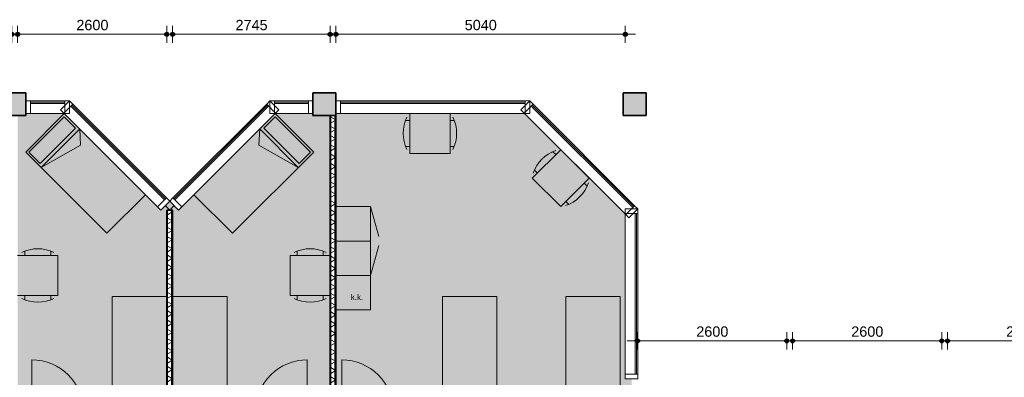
# Model space of a CAD drawing. Header units: millimetres. Extents: x 71235 to 117628, y -12665 to 42937.
# Tile 45 of 49: x 83534 to 100688, y 36705 to 42937. Entities that reach past the tile are written whole.
import ezdxf

# ---------------------------------------------------------------- set-up
doc = ezdxf.new("R2010")
doc.units = ezdxf.units.MM
doc.linetypes.add('Hidden', pattern=[4, 2, -2])
for name, color, linetype, lineweight in [('A-ANNO-DIMS', 211, 'Continuous', 9), ('A-ANNO-DIMS-100', 211, 'Continuous', 9), ('A-AREA-PATT', 32, 'Continuous', 9), ('A-DETL', 90, 'Continuous', 13), ('A-DOOR', 31, 'Continuous', 18), ('A-DOOR-FRAM', 31, 'Continuous', 13), ('A-FLOR', 192, 'Continuous', 18), ('A-GLAZ-CURT', 52, 'Continuous', 13), ('A-GLAZ-CWMG', 51, 'Continuous', 13), ('A-WALL', 113, 'Continuous', 18), ('A-WALL-PATT', 111, 'Continuous', 35), ('G-ANNO-TEXT', 231, 'Continuous', 9), ('I-WALL', 2, 'Continuous', 18), ('S-COLS', 52, 'Continuous', 18)]:
    doc.layers.add(name, color=color, linetype=linetype, lineweight=lineweight)
doc.styles.add('Arial', font='arial.ttf', dxfattribs={"height": 180})
doc.styles.add('Arial_3', font='arial.ttf', dxfattribs={"height": 100})
doc.dimstyles.new('1_8mm', dxfattribs={"dimscale": 304.8, "dimtxt": 183.646692, "dimasz": 0.918635, "dimexe": 0.492126, "dimexo": 0.0625, "dimgap": 0.059055, "dimtad": 1, "dimdec": 0, "dimrnd": 5, "dimzin": 0, "dimdsep": 46, "dimtxsty": 'Arial', "dimblk1": 'DOTSMALL', "dimblk2": 'DOTSMALL', "dimsah": 1, "dimcen": 0.09, "dimdle": 0.590551, "dimazin": 0, "dimtfac": 1, "dimtdec": 4, "dimtix": 1, "dimtmove": 0, "dimatfit": 3, "dimfxl": 0.492126, "dimfxlon": 1, "dimtvp": 1, "dimtolj": 1, "dimtzin": 0, "dimlwd": 13, "dimlwe": 13, "dimarcsym": 2})
pattern_1 = [(180, (86197.43, 36517.48), (-2e-14, -200), []), (180, (86197.43, 36533.48), (-2e-14, -200), []), (180, (86197.43, 36549.48), (-2e-14, -200), []), (180, (86197.43, 36565.48), (-2e-14, -200), [])]
pattern_2 = [(180, (89043.37, 38762.6), (-2e-14, -200), []), (180, (89043.37, 38778.6), (-2e-14, -200), []), (180, (89043.37, 38794.6), (-2e-14, -200), []), (180, (89043.37, 38810.6), (-2e-14, -200), [])]

# ---------------------------------------------------------------- blocks, each defined once
blk = doc.blocks.new('System Panel - glas_offset-35-7530050-plot_00')
at = {"layer": 'A-GLAZ-CURT'}
for p, q in [((299, -23), (-299, -23)), ((-299, -23), (-299, -47)), ((-299, -47), (299, -47)), ((299, -47), (299, -23))]:
    blk.add_line(p, q, dxfattribs=at)
blk = doc.blocks.new('Rectangular Mullion - 80x220-7530049-plot_00')
at = {"layer": 'A-GLAZ-CWMG'}
for p, q in [((84321, 41521), (83723, 41521)), ((84321, 41301), (83723, 41301))]:
    blk.add_line(p, q, dxfattribs=at)
blk = doc.blocks.new('Rectangular Mullion - 80x220-7377676-plot_00')
at = {"layer": 'A-GLAZ-CWMG'}
for p, q in [((-80, 220), (0, 220)), ((-80, 0), (-80, 220)), ((0, 220), (0, 0)), ((0, 0), (-80, 0))]:
    blk.add_line(p, q, dxfattribs=at)
blk = doc.blocks.new('Rectangular Mullion - 80x220-7377677-plot_00')
at = {"layer": 'A-GLAZ-CWMG'}
for p, q in [((0, 220), (-80, 220)), ((-80, 220), (-80, 0)), ((0, 0), (0, 220)), ((-80, 0), (0, 0))]:
    blk.add_line(p, q, dxfattribs=at)
blk = doc.blocks.new('System Panel - glas_offset-35-7507175-plot_00')
at = {"layer": 'A-GLAZ-CURT'}
for p, q in [((1155, -22), (-1155, -22)), ((-1155, -22), (-1155, -47)), ((-1155, -47), (1155, -47)), ((1155, -47), (1155, -22))]:
    blk.add_line(p, q, dxfattribs=at)
blk = doc.blocks.new('Rectangular Mullion - 80x220-7507174-plot_00')
at = {"layer": 'A-GLAZ-CWMG'}
for p, q in [((86091, 39832), (84458, 41465)), ((85935, 39676), (84302, 41309))]:
    blk.add_line(p, q, dxfattribs=at)
blk = doc.blocks.new('System Panel - glas_offset-35-7507316-plot_00')
at = {"layer": 'A-GLAZ-CURT'}
for p, q in [((1155, -23), (-1155, -23)), ((-1155, -23), (-1155, -48)), ((-1155, -48), (1155, -48)), ((1155, -48), (1155, -23))]:
    blk.add_line(p, q, dxfattribs=at)
blk = doc.blocks.new('Rectangular Mullion - 80x220-V2-plot_00')
at = {"layer": 'A-GLAZ-CWMG'}
for p, q in [((87837, 41465), (86204, 39832)), ((87992, 41309), (86360, 39676))]:
    blk.add_line(p, q, dxfattribs=at)
blk = doc.blocks.new('System Panel - glas_offset-35-7530089-plot_00')
at = {"layer": 'A-GLAZ-CURT'}
for p, q in [((295, -23), (-295, -23)), ((-295, -23), (-295, -47)), ((-295, -47), (295, -47)), ((295, -47), (295, -23))]:
    blk.add_line(p, q, dxfattribs=at)
blk = doc.blocks.new('Rectangular Mullion - 80x220-7530088-plot_00')
at = {"layer": 'A-GLAZ-CWMG'}
for p, q in [((88563, 41521), (87973, 41521)), ((88563, 41301), (87973, 41301))]:
    blk.add_line(p, q, dxfattribs=at)
blk = doc.blocks.new('System Panel - glas_offset-35-7530122-plot_00')
at = {"layer": 'A-GLAZ-CURT'}
for p, q in [((1609, -23), (-1609, -23)), ((-1609, -23), (-1609, -47)), ((-1609, -47), (1609, -47)), ((1609, -47), (1609, -23))]:
    blk.add_line(p, q, dxfattribs=at)
blk = doc.blocks.new('Rectangular Mullion - 80x220-7530121-plot_00')
at = {"layer": 'A-GLAZ-CWMG'}
for p, q in [((92341, 41521), (89123, 41521)), ((92341, 41301), (89123, 41301))]:
    blk.add_line(p, q, dxfattribs=at)
blk = doc.blocks.new('System Panel - glas_offset-35-7507749-plot_00')
at = {"layer": 'A-GLAZ-CURT'}
for p, q in [((1251, -23), (-1251, -23)), ((-1251, -23), (-1251, -47)), ((-1251, -47), (1251, -47)), ((1251, -47), (1251, -23))]:
    blk.add_line(p, q, dxfattribs=at)
blk = doc.blocks.new('Rectangular Mullion - 80x220-7507748-plot_00')
at = {"layer": 'A-GLAZ-CWMG'}
for p, q in [((94247, 39695), (92478, 41465)), ((94092, 39540), (92322, 41309))]:
    blk.add_line(p, q, dxfattribs=at)
blk = doc.blocks.new('System Panel - glas_offset-35-7507997-plot_00')
at = {"layer": 'A-GLAZ-CURT'}
for p, q in [((1400, -23), (-1400, -23)), ((-1400, -23), (-1400, -47)), ((-1400, -47), (1400, -47)), ((1400, -47), (1400, -23))]:
    blk.add_line(p, q, dxfattribs=at)
blk = doc.blocks.new('Rectangular Mullion - 80x220-7507996-plot_00')
at = {"layer": 'A-GLAZ-CWMG'}
for p, q in [((94084, 36759), (94084, 39559)), ((94304, 36759), (94304, 39559))]:
    blk.add_line(p, q, dxfattribs=at)
blk = doc.blocks.new('300_28_ISR_kolom_vierkant_beton - 400x400-7529371-plot_00')
at = {"layer": 'S-COLS'}
blk.add_hatch(color=256, dxfattribs=at).paths.add_polyline_path([(200, -200), (200, 200), (-200, 200), (-200, -200)])
at = {"layer": 'S-COLS', "lineweight": 35}
for p, q in [((200, 200), (-200, 200)), ((-200, 200), (-200, -200)), ((200, -200), (200, 200)), ((-200, -200), (200, -200))]:
    blk.add_line(p, q, dxfattribs=at)
blk = doc.blocks.new('200_32_ISR_deur_binnen - dagmaat 0900x2300-7594411-plot_00')
at = {"layer": 'A-DOOR', "lineweight": 13}
blk.add_hatch(color=256, dxfattribs=at).paths.add_polyline_path([(-450, -50), (450, -50), (450, -10), (-450, -10)])
at = {"layer": 'A-DOOR', "linetype": 'Hidden', "lineweight": 13}
blk.add_line((-450, -10), (450, -10), dxfattribs=at)
at = {"layer": 'A-DOOR', "lineweight": 13}
for p, q in [((-450, -10), (450, -10)), ((-450, -50), (-450, -10)), ((-450, -50), (-450, -950)), ((-450, -50), (450, -50)), ((450, -50), (-450, -50)), ((450, -10), (450, -50))]:
    blk.add_line(p, q, dxfattribs=at)
blk.add_arc((-450, -50), 900, 270, 0, dxfattribs=at)
at = {"layer": 'A-DOOR-FRAM'}
for p, q in [((-495, 50), (-450, 50)), ((-450, 50), (-450, -50)), ((450, -50), (450, 50)), ((450, 50), (495, 50)), ((-450, -50), (-495, -50)), ((495, -50), (450, -50))]:
    blk.add_line(p, q, dxfattribs=at)
blk = doc.blocks.new('200_32_ISR_deur_binnen - dagmaat 0900x2300-7594412-plot_00')
at = {"layer": 'A-DOOR', "lineweight": 13}
blk.add_hatch(color=256, dxfattribs=at).paths.add_polyline_path([(450, 10), (450, 50), (-450, 50), (-450, 10), (-299, 10)])
for p, q in [((-450, 50), (-450, 950)), ((-450, 50), (450, 50)), ((-450, 50), (-450, 10)), ((450, 50), (-450, 50)), ((-450, 10), (450, 10)), ((450, 10), (450, 50))]:
    blk.add_line(p, q, dxfattribs=at)
at = {"layer": 'A-DOOR', "linetype": 'Hidden', "lineweight": 13}
blk.add_line((-450, 10), (450, 10), dxfattribs=at)
at = {"layer": 'A-DOOR', "lineweight": 13}
blk.add_arc((-450, 50), 900, 360, 90, dxfattribs=at)
at = {"layer": 'A-DOOR-FRAM'}
for p, q in [((-450, 50), (-495, 50)), ((-450, -50), (-450, 50)), ((495, 50), (450, 50)), ((450, 50), (450, -50)), ((-495, -50), (-450, -50)), ((450, -50), (495, -50))]:
    blk.add_line(p, q, dxfattribs=at)
blk = doc.blocks.new('DIMBLOCK13-plot_00')
at = {"layer": 'A-ANNO-DIMS-100', "lineweight": 25}
h = blk.add_hatch(color=256, dxfattribs=at)
edge = h.paths.add_edge_path()
edge.add_arc((99698, 37340), 35, 0, 360)
h = blk.add_hatch(color=256, dxfattribs=at)
edge = h.paths.add_edge_path()
edge.add_arc((102298, 37340), 35, 0, 360)
at = {"layer": 'A-ANNO-DIMS-100', "lineweight": 13}
for p, q in [((99698, 37340), (99698, 37490)), ((102298, 37340), (102298, 37490)), ((99518, 37340), (102478, 37340)), ((99698, 37340), (99698, 37190)), ((102298, 37340), (102298, 37190))]:
    blk.add_line(p, q, dxfattribs=at)
at = {"layer": 'A-ANNO-DIMS-100', "lineweight": 25}
for centre in [(99698, 37340), (102298, 37340)]:
    blk.add_circle(centre, 35, dxfattribs=at)
at = {"layer": 'A-ANNO-DIMS-100', "color": 0, "lineweight": 13, "insert": (100721, 37592), "char_height": 180, "width": 664.52, "attachment_point": 1, "line_spacing_factor": 0.941778, "style": 'Arial'}
blk.add_mtext('2600', dxfattribs=at)
blk = doc.blocks.new('_DotSmall')
at = {"color": 0, "linetype": 'ByBlock', "const_width": 0.5}
blk.add_lwpolyline([(-0.0625, 0, 1), (0.0625, 0, 1)], format="xyb", close=True, dxfattribs=at)
blk = doc.blocks.new('DIMBLOCK14-plot_00')
at = {"layer": 'A-ANNO-DIMS-100', "lineweight": 25}
h = blk.add_hatch(color=256, dxfattribs=at)
edge = h.paths.add_edge_path()
edge.add_arc((96998, 37340), 35, 0, 360)
h = blk.add_hatch(color=256, dxfattribs=at)
edge = h.paths.add_edge_path()
edge.add_arc((99598, 37340), 35, 0, 360)
at = {"layer": 'A-ANNO-DIMS-100', "lineweight": 13}
for p, q in [((96998, 37340), (96998, 37490)), ((99598, 37340), (99598, 37490)), ((96818, 37340), (99778, 37340)), ((96998, 37340), (96998, 37190)), ((99598, 37340), (99598, 37190))]:
    blk.add_line(p, q, dxfattribs=at)
at = {"layer": 'A-ANNO-DIMS-100', "lineweight": 25}
for centre in [(96998, 37340), (99598, 37340)]:
    blk.add_circle(centre, 35, dxfattribs=at)
at = {"layer": 'A-ANNO-DIMS-100', "color": 0, "lineweight": 13, "insert": (98021, 37592), "char_height": 180, "width": 664.52, "attachment_point": 1, "line_spacing_factor": 0.941778, "style": 'Arial'}
blk.add_mtext('2600', dxfattribs=at)
blk = doc.blocks.new('DIMBLOCK15-plot_00')
at = {"layer": 'A-ANNO-DIMS-100', "lineweight": 25}
h = blk.add_hatch(color=256, dxfattribs=at)
edge = h.paths.add_edge_path()
edge.add_arc((94298, 37340), 35, 0, 360)
h = blk.add_hatch(color=256, dxfattribs=at)
edge = h.paths.add_edge_path()
edge.add_arc((96898, 37340), 35, 0, 360)
at = {"layer": 'A-ANNO-DIMS-100', "lineweight": 13}
for p, q in [((94298, 37340), (94298, 37490)), ((96898, 37340), (96898, 37490)), ((94118, 37340), (97078, 37340)), ((94298, 37340), (94298, 37190)), ((96898, 37340), (96898, 37190))]:
    blk.add_line(p, q, dxfattribs=at)
at = {"layer": 'A-ANNO-DIMS-100', "lineweight": 25}
for centre in [(94298, 37340), (96898, 37340)]:
    blk.add_circle(centre, 35, dxfattribs=at)
at = {"layer": 'A-ANNO-DIMS-100', "color": 0, "lineweight": 13, "insert": (95321, 37592), "char_height": 180, "width": 664.52, "attachment_point": 1, "line_spacing_factor": 0.941778, "style": 'Arial'}
blk.add_mtext('2600', dxfattribs=at)
blk = doc.blocks.new('DIMBLOCK63-plot_00')
at = {"layer": 'A-ANNO-DIMS-100', "lineweight": 25}
h = blk.add_hatch(color=256, dxfattribs=at)
edge = h.paths.add_edge_path()
edge.add_arc((80798, 42682), 35, 0, 360)
h = blk.add_hatch(color=256, dxfattribs=at)
edge = h.paths.add_edge_path()
edge.add_arc((83398, 42682), 35, 0, 360)
at = {"layer": 'A-ANNO-DIMS-100', "lineweight": 13}
for p, q in [((80798, 42682), (80798, 42832)), ((83398, 42682), (83398, 42832)), ((80618, 42682), (83578, 42682)), ((80798, 42682), (80798, 42532)), ((83398, 42682), (83398, 42532))]:
    blk.add_line(p, q, dxfattribs=at)
at = {"layer": 'A-ANNO-DIMS-100', "lineweight": 25}
for centre in [(80798, 42682), (83398, 42682)]:
    blk.add_circle(centre, 35, dxfattribs=at)
at = {"layer": 'A-ANNO-DIMS-100', "color": 0, "lineweight": 13, "insert": (81821, 42934), "char_height": 180, "width": 664.52, "attachment_point": 1, "line_spacing_factor": 0.941778, "style": 'Arial'}
blk.add_mtext('2600', dxfattribs=at)
blk = doc.blocks.new('DIMBLOCK64-plot_00')
at = {"layer": 'A-ANNO-DIMS-100', "lineweight": 25}
h = blk.add_hatch(color=256, dxfattribs=at)
edge = h.paths.add_edge_path()
edge.add_arc((83498, 42682), 35, 0, 360)
h = blk.add_hatch(color=256, dxfattribs=at)
edge = h.paths.add_edge_path()
edge.add_arc((86097, 42682), 35, 0, 360)
at = {"layer": 'A-ANNO-DIMS-100', "lineweight": 13}
for p, q in [((83498, 42682), (83498, 42832)), ((86097, 42682), (86097, 42832)), ((83318, 42682), (86277, 42682)), ((83498, 42682), (83498, 42532)), ((86097, 42682), (86097, 42532))]:
    blk.add_line(p, q, dxfattribs=at)
at = {"layer": 'A-ANNO-DIMS-100', "lineweight": 25}
for centre in [(83498, 42682), (86097, 42682)]:
    blk.add_circle(centre, 35, dxfattribs=at)
at = {"layer": 'A-ANNO-DIMS-100', "color": 0, "lineweight": 13, "insert": (84521, 42934), "char_height": 180, "width": 664.52, "attachment_point": 1, "line_spacing_factor": 0.941778, "style": 'Arial'}
blk.add_mtext('2600', dxfattribs=at)
blk = doc.blocks.new('DIMBLOCK65-plot_00')
at = {"layer": 'A-ANNO-DIMS-100', "lineweight": 25}
h = blk.add_hatch(color=256, dxfattribs=at)
edge = h.paths.add_edge_path()
edge.add_arc((86197, 42682), 35, 0, 360)
h = blk.add_hatch(color=256, dxfattribs=at)
edge = h.paths.add_edge_path()
edge.add_arc((88943, 42682), 35, 0, 360)
at = {"layer": 'A-ANNO-DIMS-100', "lineweight": 13}
for p, q in [((86197, 42682), (86197, 42832)), ((88943, 42682), (88943, 42832)), ((86017, 42682), (89123, 42682)), ((86197, 42682), (86197, 42532)), ((88943, 42682), (88943, 42532))]:
    blk.add_line(p, q, dxfattribs=at)
at = {"layer": 'A-ANNO-DIMS-100', "lineweight": 25}
for centre in [(86197, 42682), (88943, 42682)]:
    blk.add_circle(centre, 35, dxfattribs=at)
at = {"layer": 'A-ANNO-DIMS-100', "color": 0, "lineweight": 13, "insert": (87294, 42934), "char_height": 180, "width": 664.52, "attachment_point": 1, "line_spacing_factor": 0.941778, "style": 'Arial'}
blk.add_mtext('2745', dxfattribs=at)
blk = doc.blocks.new('DIMBLOCK66-plot_00')
at = {"layer": 'A-ANNO-DIMS-100', "lineweight": 25}
h = blk.add_hatch(color=256, dxfattribs=at)
edge = h.paths.add_edge_path()
edge.add_arc((89043, 42682), 35, 0, 360)
h = blk.add_hatch(color=256, dxfattribs=at)
edge = h.paths.add_edge_path()
edge.add_arc((94084, 42682), 35, 0, 360)
at = {"layer": 'A-ANNO-DIMS-100', "lineweight": 13}
for p, q in [((89043, 42682), (89043, 42832)), ((94084, 42682), (94084, 42832)), ((88863, 42682), (94264, 42682)), ((89043, 42682), (89043, 42532)), ((94084, 42682), (94084, 42532))]:
    blk.add_line(p, q, dxfattribs=at)
at = {"layer": 'A-ANNO-DIMS-100', "lineweight": 25}
for centre in [(89043, 42682), (94084, 42682)]:
    blk.add_circle(centre, 35, dxfattribs=at)
at = {"layer": 'A-ANNO-DIMS-100', "color": 0, "lineweight": 13, "insert": (91287, 42934), "char_height": 180, "width": 664.52, "attachment_point": 1, "line_spacing_factor": 0.941778, "style": 'Arial'}
blk.add_mtext('5040', dxfattribs=at)

msp = doc.modelspace()

# ---------------------------------------------------------------- hatches: boundary and pattern name
at = {"layer": 'A-AREA-PATT'}
h = msp.add_hatch(color=9, dxfattribs=at)
h.paths.add_polyline_path([(85997.4, 33365.2), (85997.4, 33375.2), (85097.4, 33375.2), (85097.4, 33365.2), (85403.3, 33365.2)])
h.paths.add_polyline_path([(85403.3, 33415.2), (86097.4, 33415.2), (86097.4, 36010.4), (84643.5, 36010.4), (84643.5, 36070.4), (83743.5, 36070.4), (83743.5, 36010.4), (83643.5, 36010.4), (83643.5, 35860.4), (83243.5, 35860.4), (83243.5, 36010.4), (83143.5, 36010.4), (83143.5, 36070.4), (82243.5, 36070.4), (82243.5, 36010.4), (79251.6, 36010.4), (79251.6, 36070.4), (78351.6, 36070.4), (78351.6, 36010.4), (78247.6, 36010.4), (78247.6, 35860.4), (78097.6, 35860.4), (78097.6, 34705.1), (80368.3, 34705.1), (81658.1, 33415.2), (85097.4, 33415.2)])
h.paths.add_polyline_path([(82972.9, 36110.4), (83243.5, 36110.4), (83243.5, 36260.4), (83398.5, 36260.4), (83398.5, 41264.8), (83243.5, 41264.8), (83243.5, 41301.3), (82584.4, 41301.3), (80903, 39619.9), (80747.4, 39775.4), (80591.8, 39619.9), (78910.5, 41301.3), (78247.6, 41301.3), (78247.6, 41264.8), (78097.6, 41264.8), (78097.6, 36260.4), (78247.6, 36260.4), (78247.6, 36110.4), (80697.5, 36110.4), (80697.5, 39619.8), (80797.5, 39619.8), (80797.5, 36110.4), (82482.5, 36110.4)])
h.paths.add_polyline_path([(84669, 36110.4), (86097.4, 36110.4), (86097.4, 39619.8), (86147.4, 39619.8), (86147.4, 39775.3), (85991.9, 39619.8), (84310.3, 41301.3), (83643.5, 41301.3), (83643.5, 41264.8), (83498.5, 41264.8), (83498.5, 36260.4), (83643.5, 36260.4), (83643.5, 36110.4), (84643.5, 36110.4)])
h = msp.add_hatch(color=9, dxfattribs=at)
h.paths.add_polyline_path([(87197.4, 33365.2), (87197.4, 33375.2), (86297.4, 33375.2), (86297.4, 33365.2), (86424.4, 33365.2)])
h.paths.add_polyline_path([(91344.8, 33415.2), (94197.7, 33415.2), (94197.7, 35860.4), (94047.3, 35860.4), (94047.3, 36010.4), (90447.7, 36010.4), (90447.7, 33415.2), (90911.8, 33415.2)])
h.paths.add_polyline_path([(89185.2, 33415.2), (90347.7, 33415.2), (90347.7, 35015.2), (90407.7, 35015.2), (90407.7, 35915.2), (90347.7, 35915.2), (90347.7, 36010.4), (90043.4, 36010.4), (90043.4, 36070.4), (89143.4, 36070.4), (89143.4, 36010.4), (89043.4, 36010.4), (89043.4, 35860.4), (88643.4, 35860.4), (88643.4, 36010.4), (88543.4, 36010.4), (88543.4, 36070.4), (87643.4, 36070.4), (87643.4, 36010.4), (86197.4, 36010.4), (86197.4, 33415.2), (89147.7, 33415.2)])
h.paths.add_polyline_path([(93572.1, 36110.4), (94047.3, 36110.4), (94047.3, 36260.4), (94197.7, 36260.4), (94197.7, 36679.4), (94084, 36679.4), (94084, 39547.4), (92330.2, 41301.3), (89043.4, 41301.3), (89043.4, 36110.4), (91529.9, 36110.4)])
h.paths.add_polyline_path([(88514.1, 36110.4), (88643.4, 36110.4), (88643.4, 36260.4), (88943.4, 36260.4), (88943.4, 41264.8), (88643.4, 41264.8), (88643.4, 41301.3), (87984.5, 41301.3), (86303, 39619.8), (86147.4, 39775.3), (86147.4, 39619.8), (86197.4, 39619.8), (86197.4, 36110.4), (87643.4, 36110.4)])
at = {"layer": 'A-WALL-PATT', "lineweight": 9}
h = msp.add_hatch(dxfattribs=at)
h.set_pattern_fill('FP_220', color=256, angle=90, style=0, pattern_type=2)
h.set_pattern_definition(pattern_2)
h.paths.add_polyline_path([(88955.9, 36260.4), (88955.9, 41264.8), (88943.4, 41264.8), (88943.4, 36260.4)])
h = msp.add_hatch(dxfattribs=at)
h.set_pattern_fill('FP_221', color=256, angle=60, style=0, pattern_type=2)
h.set_pattern_definition([(150, (89043.37, 38762.6), (-70, -121.2436), []), (210, (89043.37, 38762.6), (70, -121.2436), [])])
h.paths.add_polyline_path([(89030.9, 36260.4), (89030.9, 41264.8), (88955.9, 41264.8), (88955.9, 36260.4)])
h = msp.add_hatch(dxfattribs=at)
h.set_pattern_fill('FP_220', color=256, angle=90, style=0, pattern_type=2)
h.set_pattern_definition(pattern_2)
h.paths.add_polyline_path([(89043.4, 36260.4), (89043.4, 41264.8), (89030.9, 41264.8), (89030.9, 36260.4)])
h = msp.add_hatch(dxfattribs=at)
h.set_pattern_fill('FP_72', color=256, angle=90, style=0, pattern_type=2)
h.set_pattern_definition(pattern_1)
h.paths.add_polyline_path([(86109.9, 33415.2), (86109.9, 36022.9), (86097.4, 36022.9), (86097.4, 33415.2)])
h.paths.add_polyline_path([(86097.4, 36097.9), (86109.9, 36097.9), (86109.9, 39619.8), (86097.4, 39619.8), (86097.4, 36110.4)])
h = msp.add_hatch(dxfattribs=at)
h.set_pattern_fill('FP_73', color=256, angle=60, style=0, pattern_type=2)
h.set_pattern_definition([(150, (86197.43, 36517.48), (-70, -121.2436), []), (210, (86197.43, 36517.48), (70, -121.2436), [])])
h.paths.add_polyline_path([(86109.9, 33402.7), (86184.9, 33402.7), (86184.9, 39619.8), (86109.9, 39619.8), (86109.9, 33415.2)])
h = msp.add_hatch(dxfattribs=at)
h.set_pattern_fill('FP_72', color=256, angle=90, style=0, pattern_type=2)
h.set_pattern_definition(pattern_1)
h.paths.add_polyline_path([(86197.4, 33415.2), (86197.4, 36022.9), (86184.9, 36022.9), (86184.9, 33415.2)])
h.paths.add_polyline_path([(86197.4, 36097.9), (86197.4, 39619.8), (86184.9, 39619.8), (86184.9, 36097.9)])

# ---------------------------------------------------------------- linework, layer by layer
at = {"layer": 'A-DETL', "lineweight": 9}
for p, q in [((84310.3, 41301.3), (83638.6, 40629.5)), ((84310.3, 41244.7), (83695.2, 40629.5)), ((84310.3, 41301.3), (85724.6, 39887.1)), ((84508.3, 41046.7), (84310.3, 41244.7)), ((87984.5, 41301.3), (86570.3, 39887.1)), ((87786.5, 41046.7), (87984.5, 41244.7)), ((87984.5, 41301.3), (88656.3, 40629.5)), ((87984.5, 41244.7), (88599.7, 40629.5)), ((83893.1, 40431.5), (84508.3, 41046.7)), ((83907.3, 40360.8), (84579, 41032.6)), ((84579, 41032.6), (84594, 40748)), ((87715.8, 41032.6), (87700.9, 40748)), ((88387.6, 40360.8), (87715.8, 41032.6)), ((88401.7, 40431.5), (87786.5, 41046.7)), ((84594, 40748), (83907.3, 40360.8)), ((87700.9, 40748), (88387.6, 40360.8)), ((85052.8, 39215.3), (83638.6, 40629.5)), ((83695.2, 40629.5), (83893.1, 40431.5)), ((87242.1, 39215.3), (88656.3, 40629.5)), ((88599.7, 40629.5), (88401.7, 40431.5)), ((85724.6, 39887.1), (85052.8, 39215.3)), ((86570.3, 39887.1), (87242.1, 39215.3)), ((86097.4, 38110.4), (85147.4, 38110.4)), ((85147.4, 38110.4), (85147.4, 36110.4)), ((86097.4, 36110.4), (86097.4, 38110.4)), ((87147.4, 38110.4), (86197.4, 38110.4)), ((86197.4, 38110.4), (86197.4, 36110.4)), ((87147.4, 36110.4), (87147.4, 38110.4)), ((90897.6, 36110.4), (90897.6, 38110.4)), ((90897.6, 38110.4), (91847.6, 38110.4)), ((91847.6, 38110.4), (91847.6, 36110.4)), ((93047.6, 36110.4), (93047.6, 38110.4)), ((93047.6, 38110.4), (93997.6, 38110.4)), ((93997.6, 38110.4), (93997.6, 36110.4))]:
    msp.add_line(p, q, dxfattribs=at)
at = {"layer": 'A-DETL'}
for p, q in [((90257.7, 41181.8), (90331.1, 41181.8)), ((91031.1, 41304.5), (90331.1, 41304.5)), ((90331.1, 41304.5), (90331.1, 40604.5)), ((91031.1, 40604.5), (91031.1, 41304.5)), ((91104.4, 41181.8), (91031.1, 41181.8)), ((90257.7, 40729.3), (90331.1, 40729.3)), ((91104.4, 40729.3), (91031.1, 40729.3)), ((92959.6, 40671.8), (92464.6, 40176.9)), ((93454.6, 40176.9), (92959.6, 40671.8)), ((90331.1, 40604.5), (91031.1, 40604.5)), ((92821, 40636.9), (92872.8, 40585.1)), ((92501, 40317), (92552.9, 40265.1)), ((92464.6, 40176.9), (92959.6, 39681.9)), ((92959.6, 39681.9), (93454.6, 40176.9)), ((93419.7, 40038.2), (93367.8, 40090.1)), ((89043.4, 39679.4), (89043.4, 39079.4)), ((89043.4, 39679.4), (89643.4, 39679.4)), ((89643.4, 39079.4), (89643.4, 39679.4)), ((89643.4, 39679.4), (89788.5, 39159.2)), ((93099.7, 39718.3), (93047.9, 39770.2)), ((89043.4, 39079.4), (89643.4, 39079.4)), ((89043.4, 39079.4), (89043.4, 38479.4)), ((89643.4, 38479.4), (89643.4, 39079.4)), ((89643.4, 38479.4), (89788.5, 38999.5)), ((84198.5, 38829.4), (83498.5, 38829.4)), ((83623.3, 38902.7), (83623.3, 38829.4)), ((84075.8, 38902.7), (84075.8, 38829.4)), ((84198.5, 38129.4), (84198.5, 38829.4)), ((88243.4, 38829.4), (88243.4, 38129.4)), ((88943.4, 38829.4), (88243.4, 38829.4)), ((88368.2, 38902.7), (88368.2, 38829.4)), ((88820.7, 38902.7), (88820.7, 38829.4)), ((88943.4, 38129.4), (88943.4, 38829.4)), ((89043.4, 37879.4), (89043.4, 38479.4)), ((89043.4, 38479.4), (89643.4, 38479.4)), ((89043.4, 38479.4), (89643.4, 38479.4)), ((89643.4, 38479.4), (89643.4, 37879.4)), ((83498.5, 38129.4), (84198.5, 38129.4)), ((83623.3, 38056), (83623.3, 38129.4)), ((84075.8, 38056), (84075.8, 38129.4)), ((88243.4, 38129.4), (88943.4, 38129.4)), ((88368.2, 38056), (88368.2, 38129.4)), ((88820.7, 38056), (88820.7, 38129.4)), ((89643.4, 37879.4), (89043.4, 37879.4))]:
    msp.add_line(p, q, dxfattribs=at)
for centre, start, end in [((90840.9, 40955.6), 153.41048, 206.58952), ((90521.2, 40955.6), 333.41048, 26.58952), ((93073.4, 40064.6), 108.41048, 161.58952), ((92847.3, 40290.7), 288.41048, 341.58952), ((83849.5, 38319.5), 63.41048, 116.58952), ((88594.4, 38319.5), 63.41048, 116.58952), ((83849.5, 38639.3), 243.41048, 296.58952), ((88594.4, 38639.3), 243.41048, 296.58952)]:
    msp.add_arc(centre, 625.6, start, end, dxfattribs=at)
at = {"layer": 'A-FLOR'}
for p, q in [((86147.4, 39619.8), (86069.6, 39697.5)), ((86225.2, 39697.5), (86147.4, 39619.8))]:
    msp.add_line(p, q, dxfattribs=at)
at = {"layer": 'A-WALL', "lineweight": 25}
for p, q in [((88955.9, 36260.4), (88955.9, 41264.8)), ((89030.9, 36260.4), (89030.9, 41264.8)), ((86109.9, 36097.9), (86109.9, 39619.8)), ((86184.9, 36097.9), (86184.9, 39619.8))]:
    msp.add_line(p, q, dxfattribs=at)
at = {"layer": 'I-WALL', "lineweight": 35}
for p, q in [((88943.4, 41264.8), (88943.4, 36260.4)), ((89043.4, 41264.8), (88943.4, 41264.8)), ((89043.4, 36260.4), (89043.4, 41264.8)), ((86097.4, 39619.8), (86097.4, 36110.4)), ((86197.4, 39619.8), (86097.4, 39619.8)), ((86197.4, 36110.4), (86197.4, 39619.8))]:
    msp.add_line(p, q, dxfattribs=at)

# ---------------------------------------------------------------- block references
at = {"layer": 'A-DOOR-FRAM'}
for p in [(84193.5, 36060.4), (89593.4, 36060.4)]:
    msp.add_blockref('200_32_ISR_deur_binnen - dagmaat 0900x2300-7594412-plot_00', p, dxfattribs=at)
at = {"layer": 'A-DOOR-FRAM', "rotation": 180}
msp.add_blockref('200_32_ISR_deur_binnen - dagmaat 0900x2300-7594411-plot_00', (88093.4, 36060.4), dxfattribs=at)
at = {"layer": 'A-GLAZ-CURT'}
for name, p in [('System Panel - glas_offset-35-7530050-plot_00', (84022.5, 41521.3)), ('System Panel - glas_offset-35-7530089-plot_00', (88268.4, 41521.3)), ('System Panel - glas_offset-35-7530122-plot_00', (90732.3, 41521.3))]:
    msp.add_blockref(name, p, dxfattribs=at)
for name, p, rotation in [('System Panel - glas_offset-35-7507175-plot_00', (85274.5, 40648.3), 315), ('System Panel - glas_offset-35-7507316-plot_00', (87020.4, 40648.3), 44.99999999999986), ('System Panel - glas_offset-35-7507749-plot_00', (93362.6, 40579.9), 314.9999999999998), ('System Panel - glas_offset-35-7507997-plot_00', (94304, 38159), 270)]:
    msp.add_blockref(name, p, dxfattribs=dict(at, rotation=rotation))
at = {"layer": 'A-GLAZ-CWMG'}
for p, rotation in [((83643.5, 41521.3), 180), ((84401.5, 41521.3), 135), ((87893.4, 41521.3), 180), ((89043.4, 41521.3), 180), ((92421.3, 41521.3), 134.9999999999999), ((86147.4, 39775.3), 224.9999999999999), ((94304, 39638.6), 90)]:
    msp.add_blockref('Rectangular Mullion - 80x220-7377677-plot_00', p, dxfattribs=dict(at, rotation=rotation))
for name in ['Rectangular Mullion - 80x220-7530049-plot_00', 'Rectangular Mullion - 80x220-7530088-plot_00', 'Rectangular Mullion - 80x220-7530121-plot_00', 'Rectangular Mullion - 80x220-7507174-plot_00', 'Rectangular Mullion - 80x220-V2-plot_00', 'Rectangular Mullion - 80x220-7507748-plot_00', 'Rectangular Mullion - 80x220-7507996-plot_00']:
    msp.add_blockref(name, (0, 0), dxfattribs=at)
at = {"layer": 'A-GLAZ-CWMG', "extrusion": (0, 0, -1)}
for p, rotation in [((-84401.5, 41521.3), 180), ((-87893.4, 41521.3), 135.0000000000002), ((-88643.4, 41521.3), 180), ((-92421.3, 41521.3), 180), ((-86147.4, 39775.3), 225), ((-94304, 39638.6), 225.0000000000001), ((-94304, 36679.4), 270)]:
    msp.add_blockref('Rectangular Mullion - 80x220-7377676-plot_00', p, dxfattribs=dict(at, rotation=rotation))
at = {"layer": 'S-COLS'}
for p in [(83443.5, 41464.8), (88843.4, 41464.8), (94247.3, 41464.8)]:
    msp.add_blockref('300_28_ISR_kolom_vierkant_beton - 400x400-7529371-plot_00', p, dxfattribs=at)

# ---------------------------------------------------------------- texts
at = {"layer": 'G-ANNO-TEXT', "color": 7, "insert": (89301.2, 38152.1), "char_height": 100, "width": 256.54, "attachment_point": 1, "style": 'Arial_3'}
msp.add_mtext('k.k.', dxfattribs=at)

# ---------------------------------------------------------------- dimensions: what is measured, and where the dimension line sits
at = {"layer": 'A-ANNO-DIMS', "lineweight": 13}
for base, p1, p2, override, picture, middle in [((83398.5, 42682.2), (80797.5, 42532.2), (83398.5, 42532.2), {"dimpost": '<>', "dimfxl": 2600.936828}, 'DIMBLOCK63-plot_00', (82098, 42792.1)), ((86097.4, 42682.2), (83498.5, 42532.2), (86097.4, 42532.2), {"dimpost": '<>', "dimfxl": 2598.945617}, 'DIMBLOCK64-plot_00', (84798, 42792.1)), ((88943.4, 42682.2), (86197.4, 42532.2), (88943.4, 42532.2), {"dimpost": '<>', "dimfxl": 2745.936994}, 'DIMBLOCK65-plot_00', (87570.4, 42792.1)), ((94084, 42682.2), (89043.4, 42532.2), (94084, 42532.2), {"dimpost": '<>', "dimfxl": 5040.635655}, 'DIMBLOCK66-plot_00', (91563.7, 42792.1)), ((96897.7, 37339.8), (94297.7, 37189.8), (96897.7, 37189.8), {"dimpost": '<>', "dimfxl": 2600.010369}, 'DIMBLOCK15-plot_00', (95597.7, 37449.7)), ((99597.7, 37339.8), (96997.7, 37189.8), (99597.7, 37189.8), {"dimpost": '<>', "dimfxl": 2600.010369}, 'DIMBLOCK14-plot_00', (98297.7, 37449.7)), ((102297.8, 37339.8), (99697.7, 37189.8), (102297.8, 37189.8), {"dimpost": '<>', "dimfxl": 2600.023486}, 'DIMBLOCK13-plot_00', (100997.7, 37449.7))]:
    dim = msp.add_linear_dim(base=base, p1=p1, p2=p2, dimstyle='1_8mm', override=override, dxfattribs=at)
    dim.commit()
    dim.dimension.update_dxf_attribs({"geometry": picture, "text_midpoint": middle})

doc.saveas('drawing.dxf')
